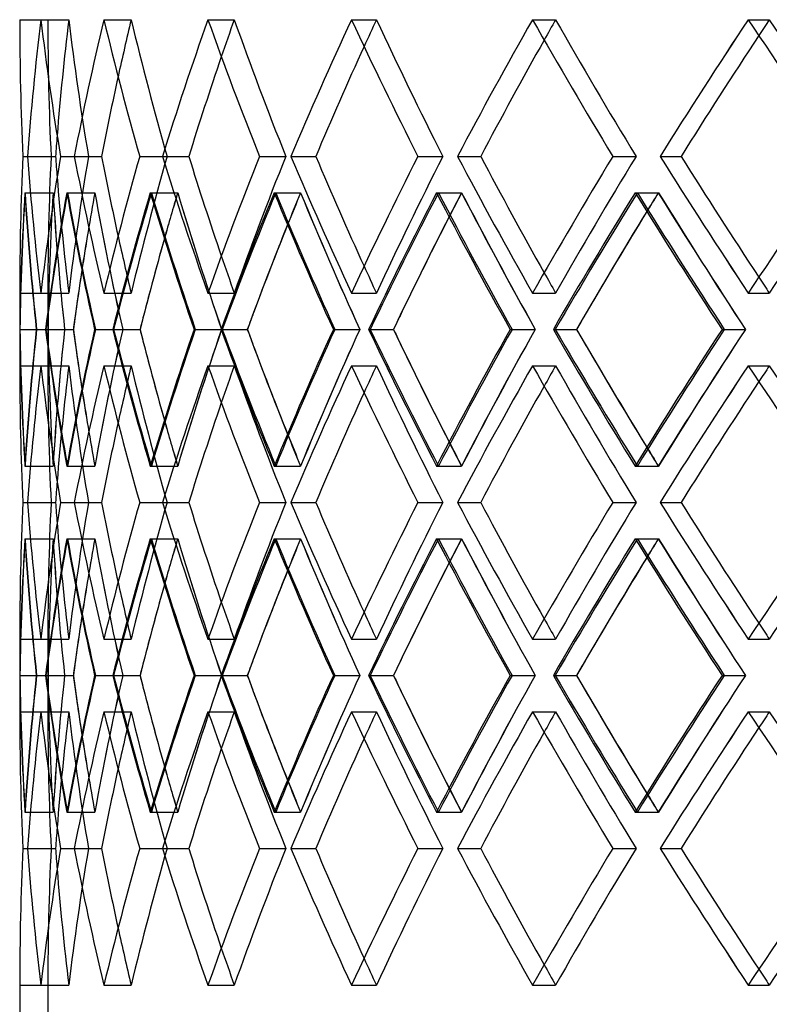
# Model space of a CAD drawing. Header units: millimetres. Extents: x -380 to 380, y -254 to 320.
# Tile 3 of 12: x -258 to -191, y -1 to 87. Entities that reach past the tile are written whole.
import ezdxf

# ---------------------------------------------------------------- set-up
doc = ezdxf.new("R2010")
doc.units = ezdxf.units.MM
doc.layers.add('HIDDEN', color=7, linetype='Continuous')
doc.layers.add('THICK', color=7, linetype='Continuous')

msp = doc.modelspace()

# ---------------------------------------------------------------- linework, layer by layer
at = {"layer": 'HIDDEN'}
for p, q in [((-257.5, 86.769), (-255, 86.769)), ((-255.623, 86.769), (-253.141, 86.769)), ((-255.623, 86.769), (-253.141, 86.769)), ((-250.018, 86.769), (-247.59, 86.769)), ((-250.018, 86.769), (-247.59, 86.769)), ((-240.767, 86.769), (-238.429, 86.769)), ((-240.767, 86.769), (-238.429, 86.769)), ((-228.005, 86.769), (-225.791, 86.769)), ((-228.005, 86.769), (-225.791, 86.769)), ((-211.918, 86.769), (-209.861, 86.769)), ((-211.918, 86.769), (-209.861, 86.769)), ((-192.742, 86.769), (-190.87, 86.769)), ((-192.742, 86.769), (-190.87, 86.769)), ((-257.213, 74.617), (-254.71, 74.617)), ((-257.213, 74.617), (-254.71, 74.617)), ((-256.803, 74.617), (-254.318, 74.617)), ((-253.873, 74.617), (-251.388, 74.617)), ((-253.873, 74.617), (-251.388, 74.617)), ((-252.647, 74.617), (-250.217, 74.617)), ((-246.831, 74.617), (-244.401, 74.617)), ((-246.831, 74.617), (-244.401, 74.617)), ((-244.808, 74.617), (-242.467, 74.617)), ((-236.189, 74.617), (-233.849, 74.617)), ((-236.189, 74.617), (-233.849, 74.617)), ((-233.398, 74.617), (-231.182, 74.617)), ((-222.103, 74.617), (-219.887, 74.617)), ((-222.103, 74.617), (-219.887, 74.617)), ((-218.585, 74.617), (-216.526, 74.617)), ((-204.779, 74.617), (-202.719, 74.617)), ((-204.779, 74.617), (-202.719, 74.617)), ((-200.585, 74.617), (-198.712, 74.617)), ((-257.04, 71.386), (-254.536, 71.386)), ((-257.02, 71.386), (-254.534, 71.386)), ((-253.312, 71.386), (-250.825, 71.386)), ((-253.252, 71.386), (-250.821, 71.386)), ((-245.889, 71.386), (-243.458, 71.386)), ((-245.792, 71.386), (-243.45, 71.386)), ((-234.882, 71.386), (-232.54, 71.386)), ((-234.747, 71.386), (-232.529, 71.386)), ((-220.449, 71.386), (-218.231, 71.386)), ((-220.279, 71.386), (-218.217, 71.386)), ((-202.801, 71.386), (-200.74, 71.386)), ((-202.598, 71.386), (-200.724, 71.386)), ((-257.5, 62.464), (-255, 62.464)), ((-255.623, 62.464), (-253.141, 62.464)), ((-255.623, 62.464), (-253.141, 62.464)), ((-255, 62.464), (-255, 56.002)), ((-250.018, 62.464), (-247.59, 62.464)), ((-250.018, 62.464), (-247.59, 62.464)), ((-240.767, 62.464), (-238.429, 62.464)), ((-240.767, 62.464), (-238.429, 62.464)), ((-228.005, 62.464), (-225.791, 62.464)), ((-228.005, 62.464), (-225.791, 62.464)), ((-211.918, 62.464), (-209.861, 62.464)), ((-211.918, 62.464), (-209.861, 62.464)), ((-192.742, 62.464), (-190.87, 62.464)), ((-192.742, 62.464), (-190.87, 62.464)), ((-257.476, 59.233), (-254.98, 59.233)), ((-256.024, 59.233), (-254.98, 59.233)), ((-256.024, 59.233), (-253.509, 59.233)), ((-255.992, 59.233), (-253.51, 59.233)), ((-255.174, 59.233), (-252.732, 59.233)), ((-250.838, 59.233), (-248.342, 59.233)), ((-250.771, 59.233), (-248.344, 59.233)), ((-249.15, 59.233), (-246.799, 59.233)), ((-241.994, 59.233), (-239.553, 59.233)), ((-241.894, 59.233), (-239.556, 59.233)), ((-239.494, 59.233), (-237.267, 59.233)), ((-229.622, 59.233), (-227.271, 59.233)), ((-229.489, 59.233), (-227.275, 59.233)), ((-226.345, 59.233), (-224.276, 59.233)), ((-213.901, 59.233), (-211.675, 59.233)), ((-213.737, 59.233), (-211.68, 59.233)), ((-209.896, 59.233), (-208.014, 59.233)), ((-195.061, 59.233), (-192.992, 59.233)), ((-194.869, 59.233), (-192.998, 59.233)), ((-257.5, 56.002), (-255, 56.002)), ((-255.623, 56.002), (-253.141, 56.002)), ((-255.623, 56.002), (-253.141, 56.002)), ((-250.018, 56.002), (-247.59, 56.002)), ((-250.018, 56.002), (-247.59, 56.002)), ((-240.767, 56.002), (-238.429, 56.002)), ((-240.767, 56.002), (-238.429, 56.002)), ((-228.005, 56.002), (-225.791, 56.002)), ((-228.005, 56.002), (-225.791, 56.002)), ((-211.918, 56.002), (-209.861, 56.002)), ((-211.918, 56.002), (-209.861, 56.002)), ((-192.742, 56.002), (-190.87, 56.002)), ((-192.742, 56.002), (-190.87, 56.002)), ((-257.04, 47.081), (-254.536, 47.081)), ((-257.02, 47.081), (-254.534, 47.081)), ((-253.312, 47.081), (-250.825, 47.081)), ((-253.252, 47.081), (-250.821, 47.081)), ((-245.889, 47.081), (-243.458, 47.081)), ((-245.792, 47.081), (-243.45, 47.081)), ((-234.882, 47.081), (-232.54, 47.081)), ((-234.747, 47.081), (-232.529, 47.081)), ((-220.449, 47.081), (-218.231, 47.081)), ((-220.279, 47.081), (-218.217, 47.081)), ((-202.801, 47.081), (-200.74, 47.081)), ((-202.598, 47.081), (-200.724, 47.081)), ((-257.213, 43.85), (-254.71, 43.85)), ((-257.213, 43.85), (-254.71, 43.85)), ((-256.803, 43.85), (-254.318, 43.85)), ((-253.873, 43.85), (-251.388, 43.85)), ((-253.873, 43.85), (-251.388, 43.85)), ((-252.647, 43.85), (-250.217, 43.85)), ((-246.831, 43.85), (-244.401, 43.85)), ((-246.831, 43.85), (-244.401, 43.85)), ((-244.808, 43.85), (-242.467, 43.85)), ((-236.189, 43.85), (-233.849, 43.85)), ((-236.189, 43.85), (-233.849, 43.85)), ((-233.398, 43.85), (-231.182, 43.85)), ((-222.103, 43.85), (-219.887, 43.85)), ((-222.103, 43.85), (-219.887, 43.85)), ((-218.585, 43.85), (-216.526, 43.85)), ((-204.779, 43.85), (-202.719, 43.85)), ((-204.779, 43.85), (-202.719, 43.85)), ((-200.585, 43.85), (-198.712, 43.85)), ((-257.04, 40.619), (-254.536, 40.619)), ((-257.02, 40.619), (-254.534, 40.619)), ((-253.312, 40.619), (-250.825, 40.619)), ((-253.252, 40.619), (-250.821, 40.619)), ((-245.889, 40.619), (-243.458, 40.619)), ((-245.792, 40.619), (-243.45, 40.619)), ((-234.882, 40.619), (-232.54, 40.619)), ((-234.747, 40.619), (-232.529, 40.619)), ((-220.449, 40.619), (-218.231, 40.619)), ((-220.279, 40.619), (-218.217, 40.619)), ((-202.801, 40.619), (-200.74, 40.619)), ((-202.598, 40.619), (-200.724, 40.619)), ((-257.5, 31.698), (-255, 31.698)), ((-255.623, 31.698), (-253.141, 31.698)), ((-255.623, 31.698), (-253.141, 31.698)), ((-255, 31.698), (-255, 25.236)), ((-250.018, 31.698), (-247.59, 31.698)), ((-250.018, 31.698), (-247.59, 31.698)), ((-240.767, 31.698), (-238.429, 31.698)), ((-240.767, 31.698), (-238.429, 31.698)), ((-228.005, 31.698), (-225.791, 31.698)), ((-228.005, 31.698), (-225.791, 31.698)), ((-211.918, 31.698), (-209.861, 31.698)), ((-211.918, 31.698), (-209.861, 31.698)), ((-192.742, 31.698), (-190.87, 31.698)), ((-192.742, 31.698), (-190.87, 31.698)), ((-257.476, 28.467), (-254.98, 28.467)), ((-256.024, 28.467), (-254.98, 28.467)), ((-256.024, 28.467), (-253.509, 28.467)), ((-255.992, 28.467), (-253.51, 28.467)), ((-255.174, 28.467), (-252.732, 28.467)), ((-250.838, 28.467), (-248.342, 28.467)), ((-250.771, 28.467), (-248.344, 28.467)), ((-249.15, 28.467), (-246.799, 28.467)), ((-241.994, 28.467), (-239.553, 28.467)), ((-241.894, 28.467), (-239.556, 28.467)), ((-239.494, 28.467), (-237.267, 28.467)), ((-229.622, 28.467), (-227.271, 28.467)), ((-229.489, 28.467), (-227.275, 28.467)), ((-226.345, 28.467), (-224.276, 28.467)), ((-213.901, 28.467), (-211.675, 28.467)), ((-213.737, 28.467), (-211.68, 28.467)), ((-209.896, 28.467), (-208.014, 28.467)), ((-195.061, 28.467), (-192.992, 28.467)), ((-194.869, 28.467), (-192.998, 28.467)), ((-257.5, 25.236), (-255, 25.236)), ((-255.623, 25.236), (-253.141, 25.236)), ((-255.623, 25.236), (-253.141, 25.236)), ((-250.018, 25.236), (-247.59, 25.236)), ((-250.018, 25.236), (-247.59, 25.236)), ((-240.767, 25.236), (-238.429, 25.236)), ((-240.767, 25.236), (-238.429, 25.236)), ((-228.005, 25.236), (-225.791, 25.236)), ((-228.005, 25.236), (-225.791, 25.236)), ((-211.918, 25.236), (-209.861, 25.236)), ((-211.918, 25.236), (-209.861, 25.236)), ((-192.742, 25.236), (-190.87, 25.236)), ((-192.742, 25.236), (-190.87, 25.236)), ((-257.04, 16.314), (-254.536, 16.314)), ((-257.02, 16.314), (-254.534, 16.314)), ((-253.312, 16.314), (-250.825, 16.314)), ((-253.252, 16.314), (-250.821, 16.314)), ((-245.889, 16.314), (-243.458, 16.314)), ((-245.792, 16.314), (-243.45, 16.314)), ((-234.882, 16.314), (-232.54, 16.314)), ((-234.747, 16.314), (-232.529, 16.314)), ((-220.449, 16.314), (-218.231, 16.314)), ((-220.279, 16.314), (-218.217, 16.314)), ((-202.801, 16.314), (-200.74, 16.314)), ((-202.598, 16.314), (-200.724, 16.314)), ((-257.213, 13.083), (-254.71, 13.083)), ((-257.213, 13.083), (-254.71, 13.083)), ((-256.803, 13.083), (-254.318, 13.083)), ((-253.873, 13.083), (-251.388, 13.083)), ((-253.873, 13.083), (-251.388, 13.083)), ((-252.647, 13.083), (-250.217, 13.083)), ((-246.831, 13.083), (-244.401, 13.083)), ((-246.831, 13.083), (-244.401, 13.083)), ((-244.808, 13.083), (-242.467, 13.083)), ((-236.189, 13.083), (-233.849, 13.083)), ((-236.189, 13.083), (-233.849, 13.083)), ((-233.398, 13.083), (-231.182, 13.083)), ((-222.103, 13.083), (-219.887, 13.083)), ((-222.103, 13.083), (-219.887, 13.083)), ((-218.585, 13.083), (-216.526, 13.083)), ((-204.779, 13.083), (-202.719, 13.083)), ((-204.779, 13.083), (-202.719, 13.083)), ((-200.585, 13.083), (-198.712, 13.083)), ((-257.5, 0.931), (-255, 0.931)), ((-255.623, 0.931), (-253.141, 0.931)), ((-255.623, 0.931), (-253.141, 0.931)), ((-255, 0.931), (-255, -2.8)), ((-250.018, 0.931), (-247.59, 0.931)), ((-250.018, 0.931), (-247.59, 0.931)), ((-240.767, 0.931), (-238.429, 0.931)), ((-240.767, 0.931), (-238.429, 0.931)), ((-228.005, 0.931), (-225.791, 0.931)), ((-228.005, 0.931), (-225.791, 0.931)), ((-211.918, 0.931), (-209.861, 0.931)), ((-211.918, 0.931), (-209.861, 0.931)), ((-192.742, 0.931), (-190.87, 0.931)), ((-192.742, 0.931), (-190.87, 0.931))]:
    msp.add_line(p, q, dxfattribs=at)
for centre, major_axis, ratio, start_param, end_param in [((0, 86.769), (192.742, 192.742), 0.885923, 2.295779, 2.34299), ((0, 86.769), (0, -255), 1, -1.570796, -1.523123), ((0, 86.769), (0, 255), 1, 1.570796, 1.61847), ((0, 86.769), (-190.87, -190.87), 0.885923, -0.845813, -0.805398), ((0, 86.769), (-190.87, 190.87), 0.885923, 0.845813, 0.893487), ((0, 86.769), (190.87, -190.87), 0.885923, -2.295779, -2.248106), ((0, 86.769), (202.7, 202.7), 0.78345, 2.235364, 2.282575), ((0, 86.769), (-200.732, -200.732), 0.78345, -0.906229, -0.886335), ((0, 86.769), (-200.732, 200.732), 0.78345, 0.906229, 0.953902), ((0, 86.769), (200.732, -200.732), 0.78345, -2.235364, -2.18769), ((0, 86.769), (211.918, 211.918), 0.69025, 2.174949, 2.222159), ((0, 86.769), (-209.861, -209.861), 0.69025, -0.966644, -0.953717), ((0, 86.769), (-209.861, 209.861), 0.69025, 0.966644, 1.014318), ((0, 86.769), (209.861, -209.861), 0.69025, -2.174949, -2.127275), ((0, 86.769), (220.364, 220.364), 0.604521, 2.114534, 2.161744), ((0, 86.769), (-218.224, -218.224), 0.604521, -1.027059, -1.017719), ((0, 86.769), (-218.224, 218.224), 0.604521, 1.027059, 1.074733), ((0, 86.769), (218.224, -218.224), 0.604521, -2.114534, -2.06686), ((0, 86.769), (228.005, 228.005), 0.52484, 2.054118, 2.101329), ((0, 86.769), (-225.791, -225.791), 0.52484, -1.087474, -1.080372), ((0, 86.769), (-225.791, 225.791), 0.52484, 1.087474, 1.135148), ((0, 86.769), (225.791, -225.791), 0.52484, -2.054118, -2.006445), ((0, 86.769), (234.814, 234.814), 0.450063, 1.993703, 2.040914), ((0, 86.769), (-232.534, -232.534), 0.450063, -1.14789, -1.142356), ((0, 86.769), (-232.534, 232.534), 0.450063, 1.14789, 1.195563), ((0, 62.464), (192.742, -192.742), 0.885923, -2.34299, -2.295779), ((0, 62.464), (0, 255), 1, 1.523123, 1.570796), ((0, 62.464), (0, -255), 1, -1.61847, -1.570796), ((0, 62.464), (-190.87, -190.87), 0.885923, -0.893487, -0.845813), ((0, 62.464), (190.87, 190.87), 0.885923, 2.248106, 2.295779), ((0, 62.464), (202.7, -202.7), 0.78345, -2.282575, -2.235364), ((0, 62.464), (-200.732, -200.732), 0.78345, -0.953902, -0.906229), ((0, 62.464), (200.732, 200.732), 0.78345, 2.18769, 2.235364), ((0, 62.464), (211.918, -211.918), 0.69025, -2.222159, -2.174949), ((0, 62.464), (-209.861, -209.861), 0.69025, -1.014318, -0.966644), ((0, 62.464), (209.861, 209.861), 0.69025, 2.127275, 2.174949), ((0, 62.464), (220.364, -220.364), 0.604521, -2.161744, -2.114534), ((0, 62.464), (-218.224, -218.224), 0.604521, -1.074733, -1.027059), ((0, 62.464), (218.224, 218.224), 0.604521, 2.06686, 2.114534), ((0, 62.464), (228.005, -228.005), 0.52484, -2.101329, -2.054118), ((0, 62.464), (-225.791, -225.791), 0.52484, -1.135148, -1.087474), ((0, 62.464), (225.791, 225.791), 0.52484, 2.006445, 2.054118), ((0, 62.464), (234.814, -234.814), 0.450063, -2.040914, -1.993703), ((0, 62.464), (-232.534, -232.534), 0.450063, -1.195563, -1.14789), ((0, 62.464), (-190.87, 190.87), 0.885923, 0.805398, 0.845813), ((0, 86.769), (192.742, 192.742), 0.885923, 2.355556, 2.402918), ((0, 56.002), (192.742, -192.742), 0.885923, -2.355556, -2.308328), ((0, 86.769), (202.7, 202.7), 0.78345, 2.295141, 2.342503), ((0, 56.002), (0, -255), 1, -1.63116, -1.583468), ((0, 86.769), (190.87, 190.87), 0.885923, 2.356143, 2.403973), ((0, 86.769), (0, 255), 1, 1.63116, 1.67899), ((0, 56.002), (190.87, -190.87), 0.885923, -2.356143, -2.308451), ((0, 56.002), (202.7, -202.7), 0.78345, -2.295141, -2.247912), ((0, 56.002), (-190.87, -190.87), 0.885923, -0.906177, -0.879092), ((0, 86.769), (200.732, 200.732), 0.78345, 2.295727, 2.322882), ((0, 86.769), (-190.87, 190.87), 0.885923, 0.906177, 0.954007), ((0, 56.002), (200.732, -200.732), 0.78345, -2.295727, -2.248035), ((0, 86.769), (211.918, 211.918), 0.69025, 2.234725, 2.282088), ((0, 56.002), (211.918, -211.918), 0.69025, -2.234725, -2.187497), ((0, 56.002), (-200.732, -200.732), 0.78345, -0.966592, -0.950552), ((0, 86.769), (209.861, 209.861), 0.69025, 2.235312, 2.251409), ((0, 86.769), (-200.732, 200.732), 0.78345, 0.966592, 1.014422), ((0, 56.002), (209.861, -209.861), 0.69025, -2.235312, -2.18762), ((0, 86.769), (220.364, 220.364), 0.604521, 2.17431, 2.221672), ((0, 56.002), (220.364, -220.364), 0.604521, -2.17431, -2.127082), ((0, 56.002), (-209.861, -209.861), 0.69025, -1.027007, -1.015814), ((0, 86.769), (218.224, 218.224), 0.604521, 2.174897, 2.186145), ((0, 86.769), (-209.861, 209.861), 0.69025, 1.027007, 1.074837), ((0, 56.002), (218.224, -218.224), 0.604521, -2.174897, -2.127205), ((0, 86.769), (228.005, 228.005), 0.52484, 2.113895, 2.161257), ((0, 56.002), (228.005, -228.005), 0.52484, -2.113895, -2.066667), ((0, 56.002), (-218.224, -218.224), 0.604521, -1.087423, -1.079014), ((0, 86.769), (225.791, 225.791), 0.52484, 2.114482, 2.122943), ((0, 86.769), (-218.224, 218.224), 0.604521, 1.087423, 1.135253), ((0, 56.002), (225.791, -225.791), 0.52484, -2.114482, -2.06679), ((0, 86.769), (234.814, 234.814), 0.450063, 2.05348, 2.100842), ((0, 56.002), (234.814, -234.814), 0.450063, -2.05348, -2.006251), ((0, 56.002), (-225.791, -225.791), 0.52484, -1.147838, -1.141283), ((0, 86.769), (232.534, 232.534), 0.450063, 2.054066, 2.060674), ((0, 86.769), (-225.791, 225.791), 0.52484, 1.147838, 1.195668), ((0, 56.002), (232.534, -232.534), 0.450063, -2.054066, -2.006375), ((0, 62.464), (-200.732, 200.732), 0.78345, 0.886335, 0.906229), ((0, 62.464), (-209.861, 209.861), 0.69025, 0.953717, 0.966644), ((0, 62.464), (-218.224, 218.224), 0.604521, 1.017719, 1.027059), ((0, 62.464), (-225.791, 225.791), 0.52484, 1.080372, 1.087474), ((0, 62.464), (-232.534, 232.534), 0.450063, 1.142356, 1.14789), ((0, 86.769), (200.732, 200.732), 0.78345, 2.337157, 2.343557), ((0, 86.769), (209.861, 209.861), 0.69025, 2.276748, 2.283142), ((0, 86.769), (218.224, 218.224), 0.604521, 2.216334, 2.222727), ((0, 86.769), (225.791, 225.791), 0.52484, 2.155919, 2.162312), ((0, 86.769), (232.534, 232.534), 0.450063, 2.095504, 2.101896), ((0, 31.698), (192.742, -192.742), 0.885923, -2.402918, -2.355556), ((0, 62.464), (192.742, 192.742), 0.885923, 2.308328, 2.355556), ((0, 31.698), (202.7, -202.7), 0.78345, -2.342503, -2.295141), ((0, 62.464), (0, 255), 1, 1.583468, 1.63116), ((0, 31.698), (190.87, -190.87), 0.885923, -2.403973, -2.356143), ((0, 31.698), (0, -255), 1, -1.67899, -1.63116), ((0, 62.464), (190.87, 190.87), 0.885923, 2.308451, 2.356143), ((0, 62.464), (202.7, 202.7), 0.78345, 2.247912, 2.295141), ((0, 31.698), (200.732, -200.732), 0.78345, -2.343557, -2.337157), ((0, 31.698), (-190.87, -190.87), 0.885923, -0.954007, -0.906177), ((0, 62.464), (200.732, 200.732), 0.78345, 2.248035, 2.295727), ((0, 31.698), (211.918, -211.918), 0.69025, -2.282088, -2.234725), ((0, 31.698), (209.861, -209.861), 0.69025, -2.283142, -2.276748), ((0, 62.464), (211.918, 211.918), 0.69025, 2.187497, 2.234725), ((0, 31.698), (-200.732, -200.732), 0.78345, -1.014422, -0.966592), ((0, 62.464), (209.861, 209.861), 0.69025, 2.18762, 2.235312), ((0, 31.698), (220.364, -220.364), 0.604521, -2.221672, -2.17431), ((0, 31.698), (218.224, -218.224), 0.604521, -2.222727, -2.216334), ((0, 62.464), (220.364, 220.364), 0.604521, 2.127082, 2.17431), ((0, 31.698), (-209.861, -209.861), 0.69025, -1.074837, -1.027007), ((0, 62.464), (218.224, 218.224), 0.604521, 2.127205, 2.174897), ((0, 31.698), (228.005, -228.005), 0.52484, -2.161257, -2.113895), ((0, 31.698), (225.791, -225.791), 0.52484, -2.162312, -2.155919), ((0, 62.464), (228.005, 228.005), 0.52484, 2.066667, 2.113895), ((0, 31.698), (-218.224, -218.224), 0.604521, -1.135253, -1.087423), ((0, 62.464), (225.791, 225.791), 0.52484, 2.06679, 2.114482), ((0, 31.698), (234.814, -234.814), 0.450063, -2.100842, -2.05348), ((0, 31.698), (232.534, -232.534), 0.450063, -2.101896, -2.095504), ((0, 62.464), (234.814, 234.814), 0.450063, 2.006251, 2.05348), ((0, 31.698), (-225.791, -225.791), 0.52484, -1.195668, -1.147838), ((0, 62.464), (232.534, 232.534), 0.450063, 2.006375, 2.054066), ((0, 56.002), (192.742, 192.742), 0.885923, 2.295779, 2.34299), ((0, 56.002), (0, -255), 1, -1.570796, -1.523123), ((0, 56.002), (0, 255), 1, 1.570796, 1.61847), ((0, 56.002), (-190.87, -190.87), 0.885923, -0.845813, -0.805398), ((0, 56.002), (-190.87, 190.87), 0.885923, 0.845813, 0.893487), ((0, 56.002), (190.87, -190.87), 0.885923, -2.295779, -2.248106), ((0, 56.002), (202.7, 202.7), 0.78345, 2.235364, 2.282575), ((0, 56.002), (-200.732, -200.732), 0.78345, -0.906229, -0.886335), ((0, 56.002), (-200.732, 200.732), 0.78345, 0.906229, 0.953902), ((0, 56.002), (200.732, -200.732), 0.78345, -2.235364, -2.18769), ((0, 56.002), (211.918, 211.918), 0.69025, 2.174949, 2.222159), ((0, 56.002), (-209.861, -209.861), 0.69025, -0.966644, -0.953717), ((0, 56.002), (-209.861, 209.861), 0.69025, 0.966644, 1.014318), ((0, 56.002), (209.861, -209.861), 0.69025, -2.174949, -2.127275), ((0, 56.002), (220.364, 220.364), 0.604521, 2.114534, 2.161744), ((0, 56.002), (-218.224, -218.224), 0.604521, -1.027059, -1.017719), ((0, 56.002), (-218.224, 218.224), 0.604521, 1.027059, 1.074733), ((0, 56.002), (218.224, -218.224), 0.604521, -2.114534, -2.06686), ((0, 56.002), (228.005, 228.005), 0.52484, 2.054118, 2.101329), ((0, 56.002), (-225.791, -225.791), 0.52484, -1.087474, -1.080372), ((0, 56.002), (-225.791, 225.791), 0.52484, 1.087474, 1.135148), ((0, 56.002), (225.791, -225.791), 0.52484, -2.054118, -2.006445), ((0, 56.002), (234.814, 234.814), 0.450063, 1.993703, 2.040914), ((0, 56.002), (-232.534, -232.534), 0.450063, -1.14789, -1.142356), ((0, 56.002), (-232.534, 232.534), 0.450063, 1.14789, 1.195563), ((0, 62.464), (-190.87, 190.87), 0.885923, 0.879092, 0.906177), ((0, 31.698), (200.732, -200.732), 0.78345, -2.322882, -2.295727), ((0, 62.464), (-200.732, 200.732), 0.78345, 0.950552, 0.966592), ((0, 31.698), (209.861, -209.861), 0.69025, -2.251409, -2.235312), ((0, 62.464), (-209.861, 209.861), 0.69025, 1.015814, 1.027007), ((0, 31.698), (218.224, -218.224), 0.604521, -2.186145, -2.174897), ((0, 62.464), (-218.224, 218.224), 0.604521, 1.079014, 1.087423), ((0, 31.698), (225.791, -225.791), 0.52484, -2.122943, -2.114482), ((0, 62.464), (-225.791, 225.791), 0.52484, 1.141283, 1.147838), ((0, 31.698), (232.534, -232.534), 0.450063, -2.060674, -2.054066), ((0, 31.698), (192.742, -192.742), 0.885923, -2.34299, -2.295779), ((0, 31.698), (0, 255), 1, 1.523123, 1.570796), ((0, 31.698), (0, -255), 1, -1.61847, -1.570796), ((0, 31.698), (-190.87, -190.87), 0.885923, -0.893487, -0.845813), ((0, 31.698), (190.87, 190.87), 0.885923, 2.248106, 2.295779), ((0, 31.698), (202.7, -202.7), 0.78345, -2.282575, -2.235364), ((0, 31.698), (-200.732, -200.732), 0.78345, -0.953902, -0.906229), ((0, 31.698), (200.732, 200.732), 0.78345, 2.18769, 2.235364), ((0, 31.698), (211.918, -211.918), 0.69025, -2.222159, -2.174949), ((0, 31.698), (-209.861, -209.861), 0.69025, -1.014318, -0.966644), ((0, 31.698), (209.861, 209.861), 0.69025, 2.127275, 2.174949), ((0, 31.698), (220.364, -220.364), 0.604521, -2.161744, -2.114534), ((0, 31.698), (-218.224, -218.224), 0.604521, -1.074733, -1.027059), ((0, 31.698), (218.224, 218.224), 0.604521, 2.06686, 2.114534), ((0, 31.698), (228.005, -228.005), 0.52484, -2.101329, -2.054118), ((0, 31.698), (-225.791, -225.791), 0.52484, -1.135148, -1.087474), ((0, 31.698), (225.791, 225.791), 0.52484, 2.006445, 2.054118), ((0, 31.698), (234.814, -234.814), 0.450063, -2.040914, -1.993703), ((0, 31.698), (-232.534, -232.534), 0.450063, -1.195563, -1.14789), ((0, 31.698), (-190.87, 190.87), 0.885923, 0.805398, 0.845813), ((0, 56.002), (192.742, 192.742), 0.885923, 2.355556, 2.402918), ((0, 25.236), (192.742, -192.742), 0.885923, -2.355556, -2.308328), ((0, 56.002), (202.7, 202.7), 0.78345, 2.295141, 2.342503), ((0, 25.236), (0, -255), 1, -1.63116, -1.583468), ((0, 56.002), (190.87, 190.87), 0.885923, 2.356143, 2.403973), ((0, 56.002), (0, 255), 1, 1.63116, 1.67899), ((0, 25.236), (190.87, -190.87), 0.885923, -2.356143, -2.308451), ((0, 25.236), (202.7, -202.7), 0.78345, -2.295141, -2.247912), ((0, 25.236), (-190.87, -190.87), 0.885923, -0.906177, -0.879092), ((0, 56.002), (200.732, 200.732), 0.78345, 2.295727, 2.322882), ((0, 56.002), (-190.87, 190.87), 0.885923, 0.906177, 0.954007), ((0, 25.236), (200.732, -200.732), 0.78345, -2.295727, -2.248035), ((0, 56.002), (211.918, 211.918), 0.69025, 2.234725, 2.282088), ((0, 25.236), (211.918, -211.918), 0.69025, -2.234725, -2.187497), ((0, 25.236), (-200.732, -200.732), 0.78345, -0.966592, -0.950552), ((0, 56.002), (209.861, 209.861), 0.69025, 2.235312, 2.251409), ((0, 56.002), (-200.732, 200.732), 0.78345, 0.966592, 1.014422), ((0, 25.236), (209.861, -209.861), 0.69025, -2.235312, -2.18762), ((0, 56.002), (220.364, 220.364), 0.604521, 2.17431, 2.221672), ((0, 25.236), (220.364, -220.364), 0.604521, -2.17431, -2.127082), ((0, 25.236), (-209.861, -209.861), 0.69025, -1.027007, -1.015814), ((0, 56.002), (218.224, 218.224), 0.604521, 2.174897, 2.186145), ((0, 56.002), (-209.861, 209.861), 0.69025, 1.027007, 1.074837), ((0, 25.236), (218.224, -218.224), 0.604521, -2.174897, -2.127205), ((0, 56.002), (228.005, 228.005), 0.52484, 2.113895, 2.161257), ((0, 25.236), (228.005, -228.005), 0.52484, -2.113895, -2.066667), ((0, 25.236), (-218.224, -218.224), 0.604521, -1.087423, -1.079014), ((0, 56.002), (225.791, 225.791), 0.52484, 2.114482, 2.122943), ((0, 56.002), (-218.224, 218.224), 0.604521, 1.087423, 1.135253), ((0, 25.236), (225.791, -225.791), 0.52484, -2.114482, -2.06679), ((0, 56.002), (234.814, 234.814), 0.450063, 2.05348, 2.100842), ((0, 25.236), (234.814, -234.814), 0.450063, -2.05348, -2.006251), ((0, 25.236), (-225.791, -225.791), 0.52484, -1.147838, -1.141283), ((0, 56.002), (232.534, 232.534), 0.450063, 2.054066, 2.060674), ((0, 56.002), (-225.791, 225.791), 0.52484, 1.147838, 1.195668), ((0, 25.236), (232.534, -232.534), 0.450063, -2.054066, -2.006375), ((0, 31.698), (-200.732, 200.732), 0.78345, 0.886335, 0.906229), ((0, 31.698), (-209.861, 209.861), 0.69025, 0.953717, 0.966644), ((0, 31.698), (-218.224, 218.224), 0.604521, 1.017719, 1.027059), ((0, 31.698), (-225.791, 225.791), 0.52484, 1.080372, 1.087474), ((0, 31.698), (-232.534, 232.534), 0.450063, 1.142356, 1.14789), ((0, 56.002), (200.732, 200.732), 0.78345, 2.337157, 2.343557), ((0, 56.002), (209.861, 209.861), 0.69025, 2.276748, 2.283142), ((0, 56.002), (218.224, 218.224), 0.604521, 2.216334, 2.222727), ((0, 56.002), (225.791, 225.791), 0.52484, 2.155919, 2.162312), ((0, 56.002), (232.534, 232.534), 0.450063, 2.095504, 2.101896), ((0, 0.931), (192.742, -192.742), 0.885923, -2.402918, -2.355556), ((0, 31.698), (192.742, 192.742), 0.885923, 2.308328, 2.355556), ((0, 0.931), (202.7, -202.7), 0.78345, -2.342503, -2.295141), ((0, 31.698), (0, 255), 1, 1.583468, 1.63116), ((0, 0.931), (190.87, -190.87), 0.885923, -2.403973, -2.356143), ((0, 0.931), (0, -255), 1, -1.67899, -1.63116), ((0, 31.698), (190.87, 190.87), 0.885923, 2.308451, 2.356143), ((0, 31.698), (202.7, 202.7), 0.78345, 2.247912, 2.295141), ((0, 0.931), (200.732, -200.732), 0.78345, -2.343557, -2.337157), ((0, 0.931), (-190.87, -190.87), 0.885923, -0.954007, -0.906177), ((0, 31.698), (200.732, 200.732), 0.78345, 2.248035, 2.295727), ((0, 0.931), (211.918, -211.918), 0.69025, -2.282088, -2.234725), ((0, 0.931), (209.861, -209.861), 0.69025, -2.283142, -2.276748), ((0, 31.698), (211.918, 211.918), 0.69025, 2.187497, 2.234725), ((0, 0.931), (-200.732, -200.732), 0.78345, -1.014422, -0.966592), ((0, 31.698), (209.861, 209.861), 0.69025, 2.18762, 2.235312), ((0, 0.931), (220.364, -220.364), 0.604521, -2.221672, -2.17431), ((0, 0.931), (218.224, -218.224), 0.604521, -2.222727, -2.216334), ((0, 31.698), (220.364, 220.364), 0.604521, 2.127082, 2.17431), ((0, 0.931), (-209.861, -209.861), 0.69025, -1.074837, -1.027007), ((0, 31.698), (218.224, 218.224), 0.604521, 2.127205, 2.174897), ((0, 0.931), (228.005, -228.005), 0.52484, -2.161257, -2.113895), ((0, 0.931), (225.791, -225.791), 0.52484, -2.162312, -2.155919), ((0, 31.698), (228.005, 228.005), 0.52484, 2.066667, 2.113895), ((0, 0.931), (-218.224, -218.224), 0.604521, -1.135253, -1.087423), ((0, 31.698), (225.791, 225.791), 0.52484, 2.06679, 2.114482), ((0, 0.931), (234.814, -234.814), 0.450063, -2.100842, -2.05348), ((0, 0.931), (232.534, -232.534), 0.450063, -2.101896, -2.095504), ((0, 31.698), (234.814, 234.814), 0.450063, 2.006251, 2.05348), ((0, 0.931), (-225.791, -225.791), 0.52484, -1.195668, -1.147838), ((0, 31.698), (232.534, 232.534), 0.450063, 2.006375, 2.054066), ((0, 25.236), (192.742, 192.742), 0.885923, 2.295779, 2.34299), ((0, 25.236), (0, -255), 1, -1.570796, -1.523123), ((0, 25.236), (0, 255), 1, 1.570796, 1.61847), ((0, 25.236), (-190.87, -190.87), 0.885923, -0.845813, -0.805398), ((0, 25.236), (-190.87, 190.87), 0.885923, 0.845813, 0.893487), ((0, 25.236), (190.87, -190.87), 0.885923, -2.295779, -2.248106), ((0, 25.236), (202.7, 202.7), 0.78345, 2.235364, 2.282575), ((0, 25.236), (-200.732, -200.732), 0.78345, -0.906229, -0.886335), ((0, 25.236), (-200.732, 200.732), 0.78345, 0.906229, 0.953902), ((0, 25.236), (200.732, -200.732), 0.78345, -2.235364, -2.18769), ((0, 25.236), (211.918, 211.918), 0.69025, 2.174949, 2.222159), ((0, 25.236), (-209.861, -209.861), 0.69025, -0.966644, -0.953717), ((0, 25.236), (-209.861, 209.861), 0.69025, 0.966644, 1.014318), ((0, 25.236), (209.861, -209.861), 0.69025, -2.174949, -2.127275), ((0, 25.236), (220.364, 220.364), 0.604521, 2.114534, 2.161744), ((0, 25.236), (-218.224, -218.224), 0.604521, -1.027059, -1.017719), ((0, 25.236), (-218.224, 218.224), 0.604521, 1.027059, 1.074733), ((0, 25.236), (218.224, -218.224), 0.604521, -2.114534, -2.06686), ((0, 25.236), (228.005, 228.005), 0.52484, 2.054118, 2.101329), ((0, 25.236), (-225.791, -225.791), 0.52484, -1.087474, -1.080372), ((0, 25.236), (-225.791, 225.791), 0.52484, 1.087474, 1.135148), ((0, 25.236), (225.791, -225.791), 0.52484, -2.054118, -2.006445), ((0, 25.236), (234.814, 234.814), 0.450063, 1.993703, 2.040914), ((0, 25.236), (-232.534, -232.534), 0.450063, -1.14789, -1.142356), ((0, 25.236), (-232.534, 232.534), 0.450063, 1.14789, 1.195563), ((0, 31.698), (-190.87, 190.87), 0.885923, 0.879092, 0.906177), ((0, 0.931), (200.732, -200.732), 0.78345, -2.322882, -2.295727), ((0, 31.698), (-200.732, 200.732), 0.78345, 0.950552, 0.966592), ((0, 0.931), (209.861, -209.861), 0.69025, -2.251409, -2.235312), ((0, 31.698), (-209.861, 209.861), 0.69025, 1.015814, 1.027007), ((0, 0.931), (218.224, -218.224), 0.604521, -2.186145, -2.174897), ((0, 31.698), (-218.224, 218.224), 0.604521, 1.079014, 1.087423), ((0, 0.931), (225.791, -225.791), 0.52484, -2.122943, -2.114482), ((0, 31.698), (-225.791, 225.791), 0.52484, 1.141283, 1.147838), ((0, 0.931), (232.534, -232.534), 0.450063, -2.060674, -2.054066), ((0, 0.931), (192.742, -192.742), 0.885923, -2.34299, -2.295779), ((0, 0.931), (0, 255), 1, 1.523123, 1.570796), ((0, 0.931), (0, -255), 1, -1.61847, -1.570796), ((0, 0.931), (-190.87, -190.87), 0.885923, -0.893487, -0.845813), ((0, 0.931), (190.87, 190.87), 0.885923, 2.248106, 2.295779), ((0, 0.931), (202.7, -202.7), 0.78345, -2.282575, -2.235364), ((0, 0.931), (-200.732, -200.732), 0.78345, -0.953902, -0.906229), ((0, 0.931), (200.732, 200.732), 0.78345, 2.18769, 2.235364), ((0, 0.931), (211.918, -211.918), 0.69025, -2.222159, -2.174949), ((0, 0.931), (-209.861, -209.861), 0.69025, -1.014318, -0.966644), ((0, 0.931), (209.861, 209.861), 0.69025, 2.127275, 2.174949), ((0, 0.931), (220.364, -220.364), 0.604521, -2.161744, -2.114534), ((0, 0.931), (-218.224, -218.224), 0.604521, -1.074733, -1.027059), ((0, 0.931), (218.224, 218.224), 0.604521, 2.06686, 2.114534), ((0, 0.931), (228.005, -228.005), 0.52484, -2.101329, -2.054118), ((0, 0.931), (-225.791, -225.791), 0.52484, -1.135148, -1.087474), ((0, 0.931), (225.791, 225.791), 0.52484, 2.006445, 2.054118), ((0, 0.931), (234.814, -234.814), 0.450063, -2.040914, -1.993703), ((0, 0.931), (-232.534, -232.534), 0.450063, -1.195563, -1.14789), ((0, 0.931), (-190.87, 190.87), 0.885923, 0.805398, 0.845813), ((0, 0.931), (-200.732, 200.732), 0.78345, 0.886335, 0.906229), ((0, 0.931), (-209.861, 209.861), 0.69025, 0.953717, 0.966644), ((0, 0.931), (-218.224, 218.224), 0.604521, 1.017719, 1.027059), ((0, 0.931), (-225.791, 225.791), 0.52484, 1.080372, 1.087474), ((0, 0.931), (-232.534, 232.534), 0.450063, 1.142356, 1.14789)]:
    msp.add_ellipse(centre, major_axis=major_axis, ratio=ratio, start_param=start_param, end_param=end_param, dxfattribs=at)
at = {"layer": 'THICK'}
for p, q in [((-256.803, 74.617), (-254.318, 74.617)), ((-252.647, 74.617), (-250.217, 74.617)), ((-244.808, 74.617), (-242.467, 74.617)), ((-233.398, 74.617), (-231.182, 74.617)), ((-218.585, 74.617), (-216.526, 74.617)), ((-200.585, 74.617), (-198.712, 74.617)), ((-257.5, 62.464), (-257.5, 56.002)), ((-257.48, 59.233), (-256.024, 59.233)), ((-255.213, 59.233), (-252.731, 59.233)), ((-249.225, 59.233), (-246.797, 59.233)), ((-239.602, 59.233), (-237.264, 59.233)), ((-226.485, 59.233), (-224.272, 59.233)), ((-210.066, 59.233), (-208.009, 59.233)), ((-256.803, 43.85), (-254.318, 43.85)), ((-252.647, 43.85), (-250.217, 43.85)), ((-244.808, 43.85), (-242.467, 43.85)), ((-233.398, 43.85), (-231.182, 43.85)), ((-218.585, 43.85), (-216.526, 43.85)), ((-200.585, 43.85), (-198.712, 43.85)), ((-257.5, 31.698), (-257.5, 25.236)), ((-257.48, 28.467), (-256.024, 28.467)), ((-255.213, 28.467), (-252.731, 28.467)), ((-249.225, 28.467), (-246.797, 28.467)), ((-239.602, 28.467), (-237.264, 28.467)), ((-226.485, 28.467), (-224.272, 28.467)), ((-210.066, 28.467), (-208.009, 28.467)), ((-256.803, 13.083), (-254.318, 13.083)), ((-252.647, 13.083), (-250.217, 13.083)), ((-244.808, 13.083), (-242.467, 13.083)), ((-233.398, 13.083), (-231.182, 13.083)), ((-218.585, 13.083), (-216.526, 13.083)), ((-200.585, 13.083), (-198.712, 13.083)), ((-257.5, 0.931), (-257.5, -7.8))]:
    msp.add_line(p, q, dxfattribs=at)
for centre, major_axis, ratio, start_param, end_param in [((0, 86.769), (0, -257.5), 1, -1.570796, -1.523586), ((0, 86.769), (0, 257.5), 1, 1.570796, 1.618007), ((0, 86.769), (-192.742, -192.742), 0.885923, -0.845813, -0.798603), ((0, 86.769), (-192.742, 192.742), 0.885923, 0.845813, 0.893024), ((0, 86.769), (-202.7, -202.7), 0.78345, -0.906229, -0.859018), ((0, 86.769), (-202.7, 202.7), 0.78345, 0.906229, 0.953439), ((0, 86.769), (-211.918, -211.918), 0.69025, -0.966644, -0.919433), ((0, 86.769), (-211.918, 211.918), 0.69025, 0.966644, 1.013854), ((0, 86.769), (-220.364, -220.364), 0.604521, -1.027059, -0.979849), ((0, 86.769), (-220.364, 220.364), 0.604521, 1.027059, 1.07427), ((0, 86.769), (-228.005, -228.005), 0.52484, -1.087474, -1.040264), ((0, 86.769), (-228.005, 228.005), 0.52484, 1.087474, 1.134685), ((0, 86.769), (-234.814, -234.814), 0.450063, -1.14789, -1.100679), ((0, 86.769), (-234.814, 234.814), 0.450063, 1.14789, 1.1951), ((0, 86.769), (-225.791, -225.791), 0.52484, -1.080372, -1.039801), ((0, 86.769), (-232.534, -232.534), 0.450063, -1.142356, -1.100216), ((0, 86.769), (-218.224, -218.224), 0.604521, -1.017719, -0.979385), ((0, 86.769), (-209.861, -209.861), 0.69025, -0.953717, -0.91897), ((0, 86.769), (-200.732, -200.732), 0.78345, -0.886335, -0.858555), ((0, 86.769), (-190.87, -190.87), 0.885923, -0.805398, -0.79814), ((0, 62.464), (0, 257.5), 1, 1.523586, 1.570796), ((0, 62.464), (0, -257.5), 1, -1.618007, -1.570796), ((0, 62.464), (-192.742, 192.742), 0.885923, 0.798603, 0.845813), ((0, 62.464), (-192.742, -192.742), 0.885923, -0.893024, -0.845813), ((0, 62.464), (-190.87, 190.87), 0.885923, 0.79814, 0.805398), ((0, 62.464), (-202.7, 202.7), 0.78345, 0.859018, 0.906229), ((0, 62.464), (-200.732, 200.732), 0.78345, 0.858555, 0.886335), ((0, 62.464), (-202.7, -202.7), 0.78345, -0.953439, -0.906229), ((0, 62.464), (-211.918, 211.918), 0.69025, 0.919433, 0.966644), ((0, 62.464), (-209.861, 209.861), 0.69025, 0.91897, 0.953717), ((0, 62.464), (-211.918, -211.918), 0.69025, -1.013854, -0.966644), ((0, 62.464), (-220.364, 220.364), 0.604521, 0.979849, 1.027059), ((0, 62.464), (-218.224, 218.224), 0.604521, 0.979385, 1.017719), ((0, 62.464), (-220.364, -220.364), 0.604521, -1.07427, -1.027059), ((0, 62.464), (-228.005, 228.005), 0.52484, 1.040264, 1.087474), ((0, 62.464), (-225.791, 225.791), 0.52484, 1.039801, 1.080372), ((0, 62.464), (-228.005, -228.005), 0.52484, -1.134685, -1.087474), ((0, 62.464), (-234.814, 234.814), 0.450063, 1.100679, 1.14789), ((0, 62.464), (-232.534, 232.534), 0.450063, 1.100216, 1.142356), ((0, 62.464), (-234.814, -234.814), 0.450063, -1.1951, -1.14789), ((0, 56.002), (0, -257.5), 1, -1.630573, -1.583345), ((0, 86.769), (0, 257.5), 1, 1.630573, 1.677935), ((0, 56.002), (-192.742, -192.742), 0.885923, -0.90559, -0.858362), ((0, 86.769), (-192.742, 192.742), 0.885923, 0.90559, 0.952952), ((0, 56.002), (-202.7, -202.7), 0.78345, -0.966005, -0.918777), ((0, 86.769), (-202.7, 202.7), 0.78345, 0.966005, 1.013368), ((0, 56.002), (-211.918, -211.918), 0.69025, -1.026421, -0.979192), ((0, 86.769), (-211.918, 211.918), 0.69025, 1.026421, 1.073783), ((0, 56.002), (-220.364, -220.364), 0.604521, -1.086836, -1.039608), ((0, 86.769), (-220.364, 220.364), 0.604521, 1.086836, 1.134198), ((0, 56.002), (-228.005, -228.005), 0.52484, -1.147251, -1.100023), ((0, 86.769), (-228.005, 228.005), 0.52484, 1.147251, 1.194613), ((0, 56.002), (-218.224, -218.224), 0.604521, -1.079014, -1.039731), ((0, 86.769), (225.791, 225.791), 0.52484, 2.122943, 2.155919), ((0, 56.002), (-225.791, -225.791), 0.52484, -1.141283, -1.100146), ((0, 86.769), (232.534, 232.534), 0.450063, 2.060674, 2.095504), ((0, 56.002), (-209.861, -209.861), 0.69025, -1.015814, -0.979315), ((0, 86.769), (218.224, 218.224), 0.604521, 2.186145, 2.216334), ((0, 56.002), (-200.732, -200.732), 0.78345, -0.950552, -0.9189), ((0, 86.769), (209.861, 209.861), 0.69025, 2.251409, 2.276748), ((0, 56.002), (-190.87, -190.87), 0.885923, -0.879092, -0.858485), ((0, 86.769), (200.732, 200.732), 0.78345, 2.322882, 2.337157), ((0, 62.464), (0, 257.5), 1, 1.583345, 1.630573), ((0, 31.698), (0, -257.5), 1, -1.677935, -1.630573), ((0, 62.464), (-192.742, 192.742), 0.885923, 0.858362, 0.90559), ((0, 31.698), (-192.742, -192.742), 0.885923, -0.952952, -0.90559), ((0, 62.464), (-190.87, 190.87), 0.885923, 0.858485, 0.879092), ((0, 62.464), (-202.7, 202.7), 0.78345, 0.918777, 0.966005), ((0, 62.464), (-200.732, 200.732), 0.78345, 0.9189, 0.950552), ((0, 31.698), (-202.7, -202.7), 0.78345, -1.013368, -0.966005), ((0, 62.464), (-211.918, 211.918), 0.69025, 0.979192, 1.026421), ((0, 62.464), (-209.861, 209.861), 0.69025, 0.979315, 1.015814), ((0, 31.698), (-211.918, -211.918), 0.69025, -1.073783, -1.026421), ((0, 62.464), (-220.364, 220.364), 0.604521, 1.039608, 1.086836), ((0, 62.464), (-218.224, 218.224), 0.604521, 1.039731, 1.079014), ((0, 31.698), (-220.364, -220.364), 0.604521, -1.134198, -1.086836), ((0, 62.464), (-228.005, 228.005), 0.52484, 1.100023, 1.147251), ((0, 62.464), (-225.791, 225.791), 0.52484, 1.100146, 1.141283), ((0, 31.698), (-228.005, -228.005), 0.52484, -1.194613, -1.147251), ((0, 31.698), (200.732, -200.732), 0.78345, -2.337157, -2.322882), ((0, 31.698), (209.861, -209.861), 0.69025, -2.276748, -2.251409), ((0, 31.698), (218.224, -218.224), 0.604521, -2.216334, -2.186145), ((0, 31.698), (225.791, -225.791), 0.52484, -2.155919, -2.122943), ((0, 31.698), (232.534, -232.534), 0.450063, -2.095504, -2.060674), ((0, 56.002), (0, -257.5), 1, -1.570796, -1.523586), ((0, 56.002), (0, 257.5), 1, 1.570796, 1.618007), ((0, 56.002), (-192.742, -192.742), 0.885923, -0.845813, -0.798603), ((0, 56.002), (-192.742, 192.742), 0.885923, 0.845813, 0.893024), ((0, 56.002), (-202.7, -202.7), 0.78345, -0.906229, -0.859018), ((0, 56.002), (-202.7, 202.7), 0.78345, 0.906229, 0.953439), ((0, 56.002), (-211.918, -211.918), 0.69025, -0.966644, -0.919433), ((0, 56.002), (-211.918, 211.918), 0.69025, 0.966644, 1.013854), ((0, 56.002), (-220.364, -220.364), 0.604521, -1.027059, -0.979849), ((0, 56.002), (-220.364, 220.364), 0.604521, 1.027059, 1.07427), ((0, 56.002), (-228.005, -228.005), 0.52484, -1.087474, -1.040264), ((0, 56.002), (-228.005, 228.005), 0.52484, 1.087474, 1.134685), ((0, 56.002), (-234.814, -234.814), 0.450063, -1.14789, -1.100679), ((0, 56.002), (-234.814, 234.814), 0.450063, 1.14789, 1.1951), ((0, 56.002), (-232.534, -232.534), 0.450063, -1.142356, -1.100216), ((0, 56.002), (-218.224, -218.224), 0.604521, -1.017719, -0.979385), ((0, 56.002), (-225.791, -225.791), 0.52484, -1.080372, -1.039801), ((0, 56.002), (-209.861, -209.861), 0.69025, -0.953717, -0.91897), ((0, 56.002), (-200.732, -200.732), 0.78345, -0.886335, -0.858555), ((0, 56.002), (-190.87, -190.87), 0.885923, -0.805398, -0.79814), ((0, 31.698), (0, 257.5), 1, 1.523586, 1.570796), ((0, 31.698), (0, -257.5), 1, -1.618007, -1.570796), ((0, 31.698), (-192.742, 192.742), 0.885923, 0.798603, 0.845813), ((0, 31.698), (-192.742, -192.742), 0.885923, -0.893024, -0.845813), ((0, 31.698), (-190.87, 190.87), 0.885923, 0.79814, 0.805398), ((0, 31.698), (-202.7, 202.7), 0.78345, 0.859018, 0.906229), ((0, 31.698), (-200.732, 200.732), 0.78345, 0.858555, 0.886335), ((0, 31.698), (-202.7, -202.7), 0.78345, -0.953439, -0.906229), ((0, 31.698), (-211.918, 211.918), 0.69025, 0.919433, 0.966644), ((0, 31.698), (-209.861, 209.861), 0.69025, 0.91897, 0.953717), ((0, 31.698), (-211.918, -211.918), 0.69025, -1.013854, -0.966644), ((0, 31.698), (-220.364, 220.364), 0.604521, 0.979849, 1.027059), ((0, 31.698), (-218.224, 218.224), 0.604521, 0.979385, 1.017719), ((0, 31.698), (-220.364, -220.364), 0.604521, -1.07427, -1.027059), ((0, 31.698), (-228.005, 228.005), 0.52484, 1.040264, 1.087474), ((0, 31.698), (-225.791, 225.791), 0.52484, 1.039801, 1.080372), ((0, 31.698), (-228.005, -228.005), 0.52484, -1.134685, -1.087474), ((0, 31.698), (-234.814, 234.814), 0.450063, 1.100679, 1.14789), ((0, 31.698), (-232.534, 232.534), 0.450063, 1.100216, 1.142356), ((0, 31.698), (-234.814, -234.814), 0.450063, -1.1951, -1.14789), ((0, 25.236), (0, -257.5), 1, -1.630573, -1.583345), ((0, 56.002), (0, 257.5), 1, 1.630573, 1.677935), ((0, 25.236), (-192.742, -192.742), 0.885923, -0.90559, -0.858362), ((0, 56.002), (-192.742, 192.742), 0.885923, 0.90559, 0.952952), ((0, 25.236), (-202.7, -202.7), 0.78345, -0.966005, -0.918777), ((0, 56.002), (-202.7, 202.7), 0.78345, 0.966005, 1.013368), ((0, 25.236), (-211.918, -211.918), 0.69025, -1.026421, -0.979192), ((0, 56.002), (-211.918, 211.918), 0.69025, 1.026421, 1.073783), ((0, 25.236), (-220.364, -220.364), 0.604521, -1.086836, -1.039608), ((0, 56.002), (-220.364, 220.364), 0.604521, 1.086836, 1.134198), ((0, 25.236), (-228.005, -228.005), 0.52484, -1.147251, -1.100023), ((0, 56.002), (-228.005, 228.005), 0.52484, 1.147251, 1.194613), ((0, 25.236), (-225.791, -225.791), 0.52484, -1.141283, -1.100146), ((0, 56.002), (232.534, 232.534), 0.450063, 2.060674, 2.095504), ((0, 25.236), (-209.861, -209.861), 0.69025, -1.015814, -0.979315), ((0, 56.002), (218.224, 218.224), 0.604521, 2.186145, 2.216334), ((0, 25.236), (-218.224, -218.224), 0.604521, -1.079014, -1.039731), ((0, 56.002), (225.791, 225.791), 0.52484, 2.122943, 2.155919), ((0, 25.236), (-200.732, -200.732), 0.78345, -0.950552, -0.9189), ((0, 56.002), (209.861, 209.861), 0.69025, 2.251409, 2.276748), ((0, 25.236), (-190.87, -190.87), 0.885923, -0.879092, -0.858485), ((0, 56.002), (200.732, 200.732), 0.78345, 2.322882, 2.337157), ((0, 31.698), (0, 257.5), 1, 1.583345, 1.630573), ((0, 0.931), (0, -257.5), 1, -1.677935, -1.630573), ((0, 31.698), (-192.742, 192.742), 0.885923, 0.858362, 0.90559), ((0, 0.931), (-192.742, -192.742), 0.885923, -0.952952, -0.90559), ((0, 31.698), (-190.87, 190.87), 0.885923, 0.858485, 0.879092), ((0, 31.698), (-202.7, 202.7), 0.78345, 0.918777, 0.966005), ((0, 31.698), (-200.732, 200.732), 0.78345, 0.9189, 0.950552), ((0, 0.931), (-202.7, -202.7), 0.78345, -1.013368, -0.966005), ((0, 31.698), (-211.918, 211.918), 0.69025, 0.979192, 1.026421), ((0, 31.698), (-209.861, 209.861), 0.69025, 0.979315, 1.015814), ((0, 0.931), (-211.918, -211.918), 0.69025, -1.073783, -1.026421), ((0, 31.698), (-220.364, 220.364), 0.604521, 1.039608, 1.086836), ((0, 31.698), (-218.224, 218.224), 0.604521, 1.039731, 1.079014), ((0, 0.931), (-220.364, -220.364), 0.604521, -1.134198, -1.086836), ((0, 31.698), (-228.005, 228.005), 0.52484, 1.100023, 1.147251), ((0, 31.698), (-225.791, 225.791), 0.52484, 1.100146, 1.141283), ((0, 0.931), (-228.005, -228.005), 0.52484, -1.194613, -1.147251), ((0, 0.931), (200.732, -200.732), 0.78345, -2.337157, -2.322882), ((0, 0.931), (209.861, -209.861), 0.69025, -2.276748, -2.251409), ((0, 0.931), (218.224, -218.224), 0.604521, -2.216334, -2.186145), ((0, 0.931), (225.791, -225.791), 0.52484, -2.155919, -2.122943), ((0, 0.931), (232.534, -232.534), 0.450063, -2.095504, -2.060674), ((0, 25.236), (0, -257.5), 1, -1.570796, -1.523586), ((0, 25.236), (0, 257.5), 1, 1.570796, 1.618007), ((0, 25.236), (-192.742, -192.742), 0.885923, -0.845813, -0.798603), ((0, 25.236), (-192.742, 192.742), 0.885923, 0.845813, 0.893024), ((0, 25.236), (-202.7, -202.7), 0.78345, -0.906229, -0.859018), ((0, 25.236), (-202.7, 202.7), 0.78345, 0.906229, 0.953439), ((0, 25.236), (-211.918, -211.918), 0.69025, -0.966644, -0.919433), ((0, 25.236), (-211.918, 211.918), 0.69025, 0.966644, 1.013854), ((0, 25.236), (-220.364, -220.364), 0.604521, -1.027059, -0.979849), ((0, 25.236), (-220.364, 220.364), 0.604521, 1.027059, 1.07427), ((0, 25.236), (-228.005, -228.005), 0.52484, -1.087474, -1.040264), ((0, 25.236), (-228.005, 228.005), 0.52484, 1.087474, 1.134685), ((0, 25.236), (-234.814, -234.814), 0.450063, -1.14789, -1.100679), ((0, 25.236), (-234.814, 234.814), 0.450063, 1.14789, 1.1951), ((0, 25.236), (-232.534, -232.534), 0.450063, -1.142356, -1.100216), ((0, 25.236), (-218.224, -218.224), 0.604521, -1.017719, -0.979385), ((0, 25.236), (-225.791, -225.791), 0.52484, -1.080372, -1.039801), ((0, 25.236), (-209.861, -209.861), 0.69025, -0.953717, -0.91897), ((0, 25.236), (-200.732, -200.732), 0.78345, -0.886335, -0.858555), ((0, 25.236), (-190.87, -190.87), 0.885923, -0.805398, -0.79814), ((0, 0.931), (0, 257.5), 1, 1.523586, 1.570796), ((0, 0.931), (0, -257.5), 1, -1.618007, -1.570796), ((0, 0.931), (-192.742, 192.742), 0.885923, 0.798603, 0.845813), ((0, 0.931), (-192.742, -192.742), 0.885923, -0.893024, -0.845813), ((0, 0.931), (-190.87, 190.87), 0.885923, 0.79814, 0.805398), ((0, 0.931), (-202.7, 202.7), 0.78345, 0.859018, 0.906229), ((0, 0.931), (-200.732, 200.732), 0.78345, 0.858555, 0.886335), ((0, 0.931), (-202.7, -202.7), 0.78345, -0.953439, -0.906229), ((0, 0.931), (-211.918, 211.918), 0.69025, 0.919433, 0.966644), ((0, 0.931), (-209.861, 209.861), 0.69025, 0.91897, 0.953717), ((0, 0.931), (-211.918, -211.918), 0.69025, -1.013854, -0.966644), ((0, 0.931), (-220.364, 220.364), 0.604521, 0.979849, 1.027059), ((0, 0.931), (-218.224, 218.224), 0.604521, 0.979385, 1.017719), ((0, 0.931), (-220.364, -220.364), 0.604521, -1.07427, -1.027059), ((0, 0.931), (-228.005, 228.005), 0.52484, 1.040264, 1.087474), ((0, 0.931), (-225.791, 225.791), 0.52484, 1.039801, 1.080372), ((0, 0.931), (-228.005, -228.005), 0.52484, -1.134685, -1.087474), ((0, 0.931), (-234.814, 234.814), 0.450063, 1.100679, 1.14789), ((0, 0.931), (-232.534, 232.534), 0.450063, 1.100216, 1.142356), ((0, 0.931), (-234.814, -234.814), 0.450063, -1.1951, -1.14789)]:
    msp.add_ellipse(centre, major_axis=major_axis, ratio=ratio, start_param=start_param, end_param=end_param, dxfattribs=at)

doc.saveas('drawing.dxf')
